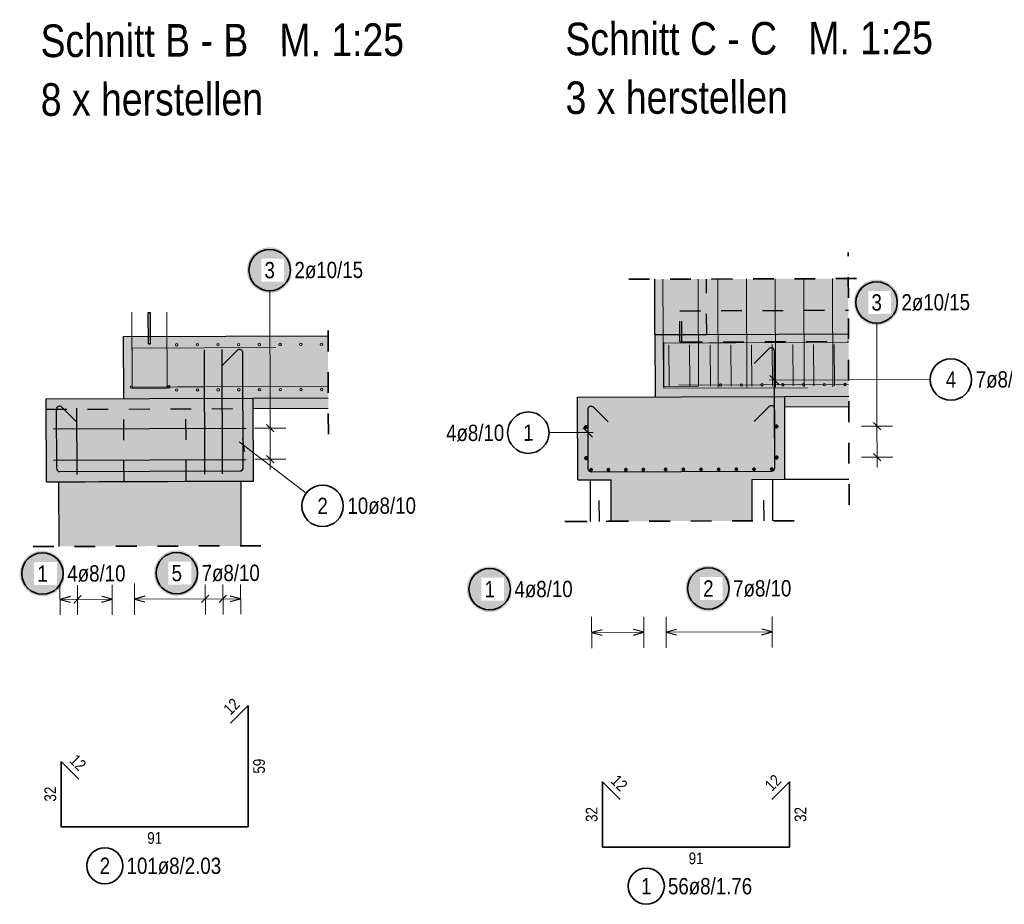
# Model space of a CAD drawing. Header units: millimetres. Extents: x -1.9 to 32.6, y 0 to 21.
# Tile 3 of 59: x 3.6 to 8.3, y 4.5 to 8.7. Entities that reach past the tile are written whole.
import ezdxf

# ---------------------------------------------------------------- set-up
doc = ezdxf.new("R2010")
doc.units = ezdxf.units.MM
doc.linetypes.add('HIDDEN', pattern=[0.375, 0.25, -0.125])
doc.layers.add('Achsen', color=7, linetype='Continuous', lineweight=20)
doc.layers.add('nplo Bewehrung', color=7, linetype='Continuous', lineweight=20)
doc.styles.add('Arial Narrow', font='ARIALN.TTF')

msp = doc.modelspace()

# ---------------------------------------------------------------- hatches: boundary and pattern name
at = {"lineweight": 25, "true_color": 0xd7ffd7}
for points in [[(7.587553, 7.492381), (7.588487, 7.224808), (6.655175, 7.221549), (6.652841, 7.489119)], [(3.715492, 6.511283), (4.715486, 6.514774), (4.71409, 6.914771), (3.714096, 6.91128)], [(6.281861, 6.520241), (7.281855, 6.523732), (7.280459, 6.923729), (6.280465, 6.920239)], [(3.776582, 6.199143), (4.656577, 6.202215), (4.655486, 6.514564), (3.775492, 6.511492)], [(6.442541, 6.320556), (7.124118, 6.322935), (7.123419, 6.523179), (6.441842, 6.5208)]]:
    msp.add_hatch(color=254, dxfattribs=at).paths.add_polyline_path(points)
at = {"lineweight": 25, "true_color": 0xffffff}
for points in [[(7.834283, 7.377157), (7.834216, 7.380996), (7.834015, 7.38483), (7.83368, 7.388655), (7.833212, 7.392466), (7.832612, 7.396258), (7.831879, 7.400027), (7.831015, 7.403768), (7.830022, 7.407477), (7.828899, 7.411149), (7.827649, 7.414779), (7.826273, 7.418364), (7.824773, 7.421898), (7.82315, 7.425378), (7.821407, 7.428799), (7.819546, 7.432157), (7.817568, 7.435448), (7.815477, 7.438668), (7.813275, 7.441813), (7.810964, 7.44488), (7.808548, 7.447864), (7.806029, 7.450761), (7.80341, 7.45357), (7.800695, 7.456284), (7.797887, 7.458903), (7.794989, 7.461422), (7.792005, 7.463838), (7.788939, 7.466149), (7.785794, 7.468351), (7.782574, 7.470442), (7.779283, 7.47242), (7.775925, 7.474281), (7.772504, 7.476024), (7.769024, 7.477647), (7.765489, 7.479147), (7.761905, 7.480523), (7.758275, 7.481773), (7.754603, 7.482896), (7.750894, 7.48389), (7.747153, 7.484753), (7.743384, 7.485486), (7.739592, 7.486087), (7.735781, 7.486554), (7.731956, 7.486889), (7.728122, 7.48709), (7.724283, 7.487157), (7.720444, 7.48709), (7.71661, 7.486889), (7.712785, 7.486554), (7.708974, 7.486087), (7.705181, 7.485486), (7.701412, 7.484753), (7.697671, 7.48389), (7.693963, 7.482896), (7.690291, 7.481773), (7.686661, 7.480523), (7.683076, 7.479147), (7.679542, 7.477647), (7.676062, 7.476024), (7.672641, 7.474281), (7.669283, 7.47242), (7.665992, 7.470442), (7.662772, 7.468351), (7.659626, 7.466149), (7.65656, 7.463838), (7.653576, 7.461422), (7.650678, 7.458903), (7.64787, 7.456284), (7.645155, 7.45357), (7.642537, 7.450761), (7.640018, 7.447864), (7.637602, 7.44488), (7.635291, 7.441813), (7.633089, 7.438668), (7.630997, 7.435448), (7.62902, 7.432157), (7.627158, 7.428799), (7.625415, 7.425378), (7.623793, 7.421898), (7.622293, 7.418364), (7.620917, 7.414779), (7.619667, 7.411149), (7.618544, 7.407477), (7.61755, 7.403768), (7.616686, 7.400027), (7.615954, 7.396258), (7.615353, 7.392466), (7.614885, 7.388655), (7.614551, 7.38483), (7.61435, 7.380996), (7.614283, 7.377157), (7.61435, 7.373318), (7.614551, 7.369484), (7.614885, 7.365659), (7.615353, 7.361848), (7.615954, 7.358056), (7.616686, 7.354287), (7.61755, 7.350546), (7.618544, 7.346837), (7.619667, 7.343165), (7.620917, 7.339535), (7.622293, 7.33595), (7.623793, 7.332416), (7.625415, 7.328936), (7.627158, 7.325515), (7.62902, 7.322157), (7.630997, 7.318866), (7.633089, 7.315646), (7.635291, 7.312501), (7.637602, 7.309434), (7.640018, 7.30645), (7.642537, 7.303553), (7.645155, 7.300745), (7.64787, 7.29803), (7.650678, 7.295411), (7.653576, 7.292892), (7.65656, 7.290476), (7.659626, 7.288165), (7.662772, 7.285963), (7.665992, 7.283872), (7.669283, 7.281894), (7.672641, 7.280033), (7.676062, 7.27829), (7.679542, 7.276667), (7.683076, 7.275167), (7.686661, 7.273791), (7.690291, 7.272541), (7.693963, 7.271418), (7.697671, 7.270425), (7.701412, 7.269561), (7.705181, 7.268828), (7.708974, 7.268228), (7.712785, 7.26776), (7.71661, 7.267425), (7.720444, 7.267224), (7.724283, 7.267157), (7.728122, 7.267224), (7.731956, 7.267425), (7.735781, 7.26776), (7.739592, 7.268228), (7.743384, 7.268828), (7.747153, 7.269561), (7.750894, 7.270425), (7.754603, 7.271418), (7.758275, 7.272541), (7.761905, 7.273791), (7.765489, 7.275167), (7.769024, 7.276667), (7.772504, 7.27829), (7.775925, 7.280033), (7.779283, 7.281894), (7.782574, 7.283872), (7.785794, 7.285963), (7.788939, 7.288165), (7.792005, 7.290476), (7.794989, 7.292892), (7.797887, 7.295411), (7.800695, 7.29803), (7.80341, 7.300745), (7.806029, 7.303553), (7.808548, 7.30645), (7.810964, 7.309434), (7.813275, 7.312501), (7.815477, 7.315646), (7.817568, 7.318866), (7.819546, 7.322157), (7.821407, 7.325515), (7.82315, 7.328936), (7.824773, 7.332416), (7.826273, 7.33595), (7.827649, 7.339535), (7.828899, 7.343165), (7.830022, 7.346837), (7.831015, 7.350546), (7.831879, 7.354287), (7.832612, 7.358056), (7.833212, 7.361848), (7.83368, 7.365659), (7.834015, 7.369484)], [(5.965778, 5.992779), (5.965711, 5.996618), (5.96551, 6.000453), (5.965176, 6.004278), (5.964708, 6.008088), (5.964107, 6.011881), (5.963374, 6.01565), (5.962511, 6.019391), (5.961517, 6.0231), (5.960394, 6.026771), (5.959144, 6.030402), (5.957768, 6.033986), (5.956268, 6.03752), (5.954646, 6.041), (5.952902, 6.044421), (5.951041, 6.047779), (5.949064, 6.051071), (5.946972, 6.054291), (5.94477, 6.057436), (5.942459, 6.060502), (5.940043, 6.063486), (5.937524, 6.066384), (5.934906, 6.069192), (5.932191, 6.071907), (5.929383, 6.074525), (5.926485, 6.077044), (5.923501, 6.079461), (5.920435, 6.081771), (5.917289, 6.083974), (5.914069, 6.086065), (5.910778, 6.088042), (5.90742, 6.089904), (5.903999, 6.091647), (5.900519, 6.093269), (5.896985, 6.09477), (5.8934, 6.096146), (5.88977, 6.097396), (5.886098, 6.098518), (5.88239, 6.099512), (5.878649, 6.100376), (5.87488, 6.101108), (5.871087, 6.101709), (5.867276, 6.102177), (5.863451, 6.102512), (5.859617, 6.102712), (5.855778, 6.102779), (5.851939, 6.102712), (5.848105, 6.102512), (5.84428, 6.102177), (5.840469, 6.101709), (5.836677, 6.101108), (5.832908, 6.100376), (5.829167, 6.099512), (5.825458, 6.098518), (5.821786, 6.097396), (5.818156, 6.096146), (5.814572, 6.09477), (5.811037, 6.093269), (5.807557, 6.091647), (5.804136, 6.089904), (5.800778, 6.088042), (5.797487, 6.086065), (5.794267, 6.083974), (5.791122, 6.081771), (5.788055, 6.079461), (5.785072, 6.077044), (5.782174, 6.074525), (5.779366, 6.071907), (5.776651, 6.069192), (5.774032, 6.066384), (5.771513, 6.063486), (5.769097, 6.060502), (5.766786, 6.057436), (5.764584, 6.054291), (5.762493, 6.051071), (5.760515, 6.047779), (5.758654, 6.044421), (5.756911, 6.041), (5.755288, 6.03752), (5.753788, 6.033986), (5.752412, 6.030402), (5.751162, 6.026771), (5.750039, 6.0231), (5.749046, 6.019391), (5.748182, 6.01565), (5.747449, 6.011881), (5.746849, 6.008088), (5.746381, 6.004278), (5.746046, 6.000453), (5.745845, 5.996618), (5.745778, 5.992779), (5.745845, 5.988941), (5.746046, 5.985106), (5.746381, 5.981281), (5.746849, 5.97747), (5.747449, 5.973678), (5.748182, 5.969909), (5.749046, 5.966168), (5.750039, 5.962459), (5.751162, 5.958788), (5.752412, 5.955157), (5.753788, 5.951573), (5.755288, 5.948038), (5.756911, 5.944559), (5.758654, 5.941138), (5.760515, 5.937779), (5.762493, 5.934488), (5.764584, 5.931268), (5.766786, 5.928123), (5.769097, 5.925057), (5.771513, 5.922073), (5.774032, 5.919175), (5.776651, 5.916367), (5.779366, 5.913652), (5.782174, 5.911034), (5.785072, 5.908515), (5.788055, 5.906098), (5.791122, 5.903788), (5.794267, 5.901585), (5.797487, 5.899494), (5.800778, 5.897517), (5.804136, 5.895655), (5.807557, 5.893912), (5.811037, 5.892289), (5.814572, 5.890789), (5.818156, 5.889413), (5.821786, 5.888163), (5.825458, 5.887041), (5.829167, 5.886047), (5.832908, 5.885183), (5.836677, 5.884451), (5.840469, 5.88385), (5.84428, 5.883382), (5.848105, 5.883047), (5.851939, 5.882846), (5.855778, 5.882779), (5.859617, 5.882846), (5.863451, 5.883047), (5.867276, 5.883382), (5.871087, 5.88385), (5.87488, 5.884451), (5.878649, 5.885183), (5.88239, 5.886047), (5.886098, 5.887041), (5.88977, 5.888163), (5.8934, 5.889413), (5.896985, 5.890789), (5.900519, 5.892289), (5.903999, 5.893912), (5.90742, 5.895655), (5.910778, 5.897517), (5.914069, 5.899494), (5.917289, 5.901585), (5.920435, 5.903788), (5.923501, 5.906098), (5.926485, 5.908515), (5.929383, 5.911034), (5.932191, 5.913652), (5.934906, 5.916367), (5.937524, 5.919175), (5.940043, 5.922073), (5.942459, 5.925057), (5.94477, 5.928123), (5.946972, 5.931268), (5.949064, 5.934488), (5.951041, 5.937779), (5.952902, 5.941138), (5.954646, 5.944559), (5.956268, 5.948038), (5.957768, 5.951573), (5.959144, 5.955157), (5.960394, 5.958788), (5.961517, 5.962459), (5.962511, 5.966168), (5.963374, 5.969909), (5.964107, 5.973678), (5.964708, 5.97747), (5.965176, 5.981281), (5.96551, 5.985106)], [(7.0217, 5.996409), (7.021633, 6.000248), (7.021432, 6.004082), (7.021097, 6.007907), (7.020629, 6.011718), (7.020028, 6.01551), (7.019296, 6.019279), (7.018432, 6.02302), (7.017438, 6.026729), (7.016316, 6.0304), (7.015066, 6.034031), (7.01369, 6.037615), (7.01219, 6.04115), (7.010567, 6.044629), (7.008824, 6.04805), (7.006962, 6.051409), (7.004985, 6.0547), (7.002894, 6.05792), (7.000691, 6.061065), (6.998381, 6.064131), (6.995964, 6.067115), (6.993446, 6.070013), (6.990827, 6.072821), (6.988112, 6.075536), (6.985304, 6.078155), (6.982406, 6.080673), (6.979422, 6.08309), (6.976356, 6.0854), (6.973211, 6.087603), (6.969991, 6.089694), (6.9667, 6.091671), (6.963341, 6.093533), (6.95992, 6.095276), (6.956441, 6.096899), (6.952906, 6.098399), (6.949322, 6.099775), (6.945691, 6.101025), (6.94202, 6.102147), (6.938311, 6.103141), (6.93457, 6.104005), (6.930801, 6.104737), (6.927009, 6.105338), (6.923198, 6.105806), (6.919373, 6.106141), (6.915539, 6.106342), (6.9117, 6.106409), (6.907861, 6.106342), (6.904026, 6.106141), (6.900201, 6.105806), (6.896391, 6.105338), (6.892598, 6.104737), (6.888829, 6.104005), (6.885088, 6.103141), (6.881379, 6.102147), (6.877708, 6.101025), (6.874077, 6.099775), (6.870493, 6.098399), (6.866959, 6.096899), (6.863479, 6.095276), (6.860058, 6.093533), (6.8567, 6.091671), (6.853408, 6.089694), (6.850188, 6.087603), (6.847043, 6.0854), (6.843977, 6.08309), (6.840993, 6.080673), (6.838095, 6.078155), (6.835287, 6.075536), (6.832572, 6.072821), (6.829954, 6.070013), (6.827435, 6.067115), (6.825018, 6.064131), (6.822708, 6.061065), (6.820505, 6.05792), (6.818414, 6.0547), (6.816437, 6.051409), (6.814575, 6.04805), (6.812832, 6.044629), (6.81121, 6.04115), (6.809709, 6.037615), (6.808333, 6.034031), (6.807083, 6.0304), (6.805961, 6.026729), (6.804967, 6.02302), (6.804103, 6.019279), (6.803371, 6.01551), (6.80277, 6.011718), (6.802302, 6.007907), (6.801968, 6.004082), (6.801767, 6.000248), (6.8017, 5.996409), (6.801767, 5.99257), (6.801968, 5.988735), (6.802302, 5.98491), (6.80277, 5.9811), (6.803371, 5.977307), (6.804103, 5.973538), (6.804967, 5.969797), (6.805961, 5.966088), (6.807083, 5.962417), (6.808333, 5.958786), (6.809709, 5.955202), (6.81121, 5.951668), (6.812832, 5.948188), (6.814575, 5.944767), (6.816437, 5.941409), (6.818414, 5.938117), (6.820505, 5.934897), (6.822708, 5.931752), (6.825018, 5.928686), (6.827435, 5.925702), (6.829954, 5.922804), (6.832572, 5.919996), (6.835287, 5.917281), (6.838095, 5.914663), (6.840993, 5.912144), (6.843977, 5.909727), (6.847043, 5.907417), (6.850188, 5.905214), (6.853408, 5.903123), (6.8567, 5.901146), (6.860058, 5.899284), (6.863479, 5.897541), (6.866959, 5.895919), (6.870493, 5.894418), (6.874077, 5.893042), (6.877708, 5.891792), (6.881379, 5.89067), (6.885088, 5.889676), (6.888829, 5.888812), (6.892598, 5.88808), (6.896391, 5.887479), (6.900201, 5.887011), (6.904026, 5.886677), (6.907861, 5.886476), (6.9117, 5.886409), (6.915539, 5.886476), (6.919373, 5.886677), (6.923198, 5.887011), (6.927009, 5.887479), (6.930801, 5.88808), (6.93457, 5.888812), (6.938311, 5.889676), (6.94202, 5.89067), (6.945691, 5.891792), (6.949322, 5.893042), (6.952906, 5.894418), (6.956441, 5.895919), (6.95992, 5.897541), (6.963341, 5.899284), (6.9667, 5.901146), (6.969991, 5.903123), (6.973211, 5.905214), (6.976356, 5.907417), (6.979422, 5.909727), (6.982406, 5.912144), (6.985304, 5.914663), (6.988112, 5.917281), (6.990827, 5.919996), (6.993446, 5.922804), (6.995964, 5.925702), (6.998381, 5.928686), (7.000691, 5.931752), (7.002894, 5.934897), (7.004985, 5.938117), (7.006962, 5.941409), (7.008824, 5.944767), (7.010567, 5.948188), (7.01219, 5.951668), (7.01369, 5.955202), (7.015066, 5.958786), (7.016316, 5.962417), (7.017438, 5.966088), (7.018432, 5.969797), (7.019296, 5.973538), (7.020028, 5.977307), (7.020629, 5.9811), (7.021097, 5.98491), (7.021432, 5.988735)]]:
    msp.add_hatch(color=7, dxfattribs=at).paths.add_polyline_path(points)
at = {"lineweight": 25, "true_color": 0xff0000}
msp.add_hatch(color=1, dxfattribs=at).paths.add_polyline_path([(4.208171, 7.178007), (4.218171, 7.178042), (4.217648, 7.328041), (4.207648, 7.328006)])
at = {"lineweight": 25, "true_color": 0xcef2bf}
for points in [[(4.089094, 6.912589), (5.076591, 6.916038), (5.075544, 7.216035), (4.088046, 7.212588)], [(7.588487, 7.224808), (7.589534, 6.92481), (6.656222, 6.92155), (6.653776, 7.221545)]]:
    msp.add_hatch(color=254, dxfattribs=at).paths.add_polyline_path(points)
at = {"lineweight": 25, "true_color": 0xeaffea}
for points in [[(4.714264, 6.864773), (5.076765, 6.866038), (5.076591, 6.916038), (4.71409, 6.914772)], [(7.280633, 6.873731), (7.589709, 6.87481), (7.589534, 6.92481), (7.280459, 6.923731)]]:
    msp.add_hatch(color=7, dxfattribs=at).paths.add_polyline_path(points)
at = {"layer": 'Achsen', "lineweight": 25, "true_color": 0xffffff}
msp.add_hatch(color=7, dxfattribs=at).paths.add_polyline_path([(4.903471, 7.533015), (4.903404, 7.536854), (4.903203, 7.540689), (4.902869, 7.544513), (4.902401, 7.548324), (4.9018, 7.552117), (4.901067, 7.555886), (4.900204, 7.559627), (4.89921, 7.563335), (4.898087, 7.567007), (4.896837, 7.570638), (4.895461, 7.574222), (4.893961, 7.577756), (4.892339, 7.581236), (4.890595, 7.584657), (4.888734, 7.588015), (4.886757, 7.591306), (4.884665, 7.594527), (4.882463, 7.597672), (4.880152, 7.600738), (4.877736, 7.603722), (4.875217, 7.60662), (4.872599, 7.609428), (4.869884, 7.612143), (4.867076, 7.614761), (4.864178, 7.61728), (4.861194, 7.619697), (4.858128, 7.622007), (4.854982, 7.624209), (4.851762, 7.626301), (4.848471, 7.628278), (4.845113, 7.63014), (4.841692, 7.631883), (4.838212, 7.633505), (4.834678, 7.635006), (4.831093, 7.636382), (4.827463, 7.637632), (4.823791, 7.638754), (4.820083, 7.639748), (4.816342, 7.640612), (4.812573, 7.641344), (4.80878, 7.641945), (4.804969, 7.642413), (4.801144, 7.642747), (4.79731, 7.642948), (4.793471, 7.643015), (4.789632, 7.642948), (4.785798, 7.642747), (4.781973, 7.642413), (4.778162, 7.641945), (4.77437, 7.641344), (4.770601, 7.640612), (4.76686, 7.639748), (4.763151, 7.638754), (4.759479, 7.637632), (4.755849, 7.636382), (4.752265, 7.635006), (4.74873, 7.633505), (4.74525, 7.631883), (4.741829, 7.63014), (4.738471, 7.628278), (4.73518, 7.626301), (4.73196, 7.624209), (4.728815, 7.622007), (4.725748, 7.619697), (4.722765, 7.61728), (4.719867, 7.614761), (4.717059, 7.612143), (4.714344, 7.609428), (4.711725, 7.60662), (4.709206, 7.603722), (4.70679, 7.600738), (4.704479, 7.597672), (4.702277, 7.594527), (4.700186, 7.591306), (4.698208, 7.588015), (4.696347, 7.584657), (4.694604, 7.581236), (4.692981, 7.577756), (4.691481, 7.574222), (4.690105, 7.570638), (4.688855, 7.567007), (4.687732, 7.563335), (4.686739, 7.559627), (4.685875, 7.555886), (4.685142, 7.552117), (4.684542, 7.548324), (4.684074, 7.544513), (4.683739, 7.540689), (4.683538, 7.536854), (4.683471, 7.533015), (4.683538, 7.529176), (4.683739, 7.525342), (4.684074, 7.521517), (4.684542, 7.517706), (4.685142, 7.513914), (4.685875, 7.510145), (4.686739, 7.506404), (4.687732, 7.502695), (4.688855, 7.499023), (4.690105, 7.495393), (4.691481, 7.491809), (4.692981, 7.488274), (4.694604, 7.484795), (4.696347, 7.481373), (4.698208, 7.478015), (4.700186, 7.474724), (4.702277, 7.471504), (4.704479, 7.468359), (4.70679, 7.465293), (4.709206, 7.462309), (4.711725, 7.459411), (4.714344, 7.456603), (4.717059, 7.453888), (4.719867, 7.451269), (4.722765, 7.44875), (4.725748, 7.446334), (4.728815, 7.444023), (4.73196, 7.441821), (4.73518, 7.43973), (4.738471, 7.437753), (4.741829, 7.435891), (4.74525, 7.434148), (4.74873, 7.432525), (4.752265, 7.431025), (4.755849, 7.429649), (4.759479, 7.428399), (4.763151, 7.427277), (4.76686, 7.426283), (4.770601, 7.425419), (4.77437, 7.424686), (4.778162, 7.424086), (4.781973, 7.423618), (4.785798, 7.423283), (4.789632, 7.423082), (4.793471, 7.423015), (4.79731, 7.423082), (4.801144, 7.423283), (4.804969, 7.423618), (4.80878, 7.424086), (4.812573, 7.424686), (4.816342, 7.425419), (4.820083, 7.426283), (4.823791, 7.427277), (4.827463, 7.428399), (4.831093, 7.429649), (4.834678, 7.431025), (4.838212, 7.432525), (4.841692, 7.434148), (4.845113, 7.435891), (4.848471, 7.437753), (4.851762, 7.43973), (4.854982, 7.441821), (4.858128, 7.444023), (4.861194, 7.446334), (4.864178, 7.44875), (4.867076, 7.451269), (4.869884, 7.453888), (4.872599, 7.456603), (4.875217, 7.459411), (4.877736, 7.462309), (4.880152, 7.465293), (4.882463, 7.468359), (4.884665, 7.471504), (4.886757, 7.474724), (4.888734, 7.478015), (4.890595, 7.481373), (4.892339, 7.484795), (4.893961, 7.488274), (4.895461, 7.491809), (4.896837, 7.495393), (4.898087, 7.499023), (4.89921, 7.502695), (4.900204, 7.506404), (4.901067, 7.510145), (4.9018, 7.513914), (4.902401, 7.517706), (4.902869, 7.521517), (4.903203, 7.525342)])
at = {"layer": 'nplo Bewehrung', "lineweight": 25, "true_color": 0xffffff}
for points in [[(4.45504, 6.070627), (4.454973, 6.074466), (4.454772, 6.0783), (4.454438, 6.082125), (4.45397, 6.085936), (4.453369, 6.089728), (4.452637, 6.093497), (4.451773, 6.097238), (4.450779, 6.100947), (4.449657, 6.104619), (4.448407, 6.108249), (4.447031, 6.111834), (4.44553, 6.115368), (4.443908, 6.118848), (4.442165, 6.122269), (4.440303, 6.125627), (4.438326, 6.128918), (4.436235, 6.132138), (4.434032, 6.135283), (4.431722, 6.13835), (4.429305, 6.141334), (4.426786, 6.144231), (4.424168, 6.147039), (4.421453, 6.149754), (4.418645, 6.152373), (4.415747, 6.154892), (4.412763, 6.157308), (4.409697, 6.159619), (4.406552, 6.161821), (4.403332, 6.163912), (4.40004, 6.16589), (4.396682, 6.167751), (4.393261, 6.169494), (4.389781, 6.171117), (4.386247, 6.172617), (4.382663, 6.173993), (4.379032, 6.175243), (4.375361, 6.176366), (4.371652, 6.17736), (4.367911, 6.178223), (4.364142, 6.178956), (4.360349, 6.179557), (4.356539, 6.180024), (4.352714, 6.180359), (4.348879, 6.18056), (4.34504, 6.180627), (4.341201, 6.18056), (4.337367, 6.180359), (4.333542, 6.180024), (4.329731, 6.179557), (4.325939, 6.178956), (4.32217, 6.178223), (4.318429, 6.17736), (4.31472, 6.176366), (4.311049, 6.175243), (4.307418, 6.173993), (4.303834, 6.172617), (4.300299, 6.171117), (4.29682, 6.169494), (4.293399, 6.167751), (4.29004, 6.16589), (4.286749, 6.163912), (4.283529, 6.161821), (4.280384, 6.159619), (4.277318, 6.157308), (4.274334, 6.154892), (4.271436, 6.152373), (4.268628, 6.149754), (4.265913, 6.147039), (4.263295, 6.144231), (4.260776, 6.141334), (4.258359, 6.13835), (4.256049, 6.135283), (4.253846, 6.132138), (4.251755, 6.128918), (4.249778, 6.125627), (4.247916, 6.122269), (4.246173, 6.118848), (4.24455, 6.115368), (4.24305, 6.111834), (4.241674, 6.108249), (4.240424, 6.104619), (4.239302, 6.100947), (4.238308, 6.097238), (4.237444, 6.093497), (4.236712, 6.089728), (4.236111, 6.085936), (4.235643, 6.082125), (4.235308, 6.0783), (4.235107, 6.074466), (4.23504, 6.070627), (4.235107, 6.066788), (4.235308, 6.062954), (4.235643, 6.059129), (4.236111, 6.055318), (4.236712, 6.051526), (4.237444, 6.047757), (4.238308, 6.044016), (4.239302, 6.040307), (4.240424, 6.036635), (4.241674, 6.033005), (4.24305, 6.02942), (4.24455, 6.025886), (4.246173, 6.022406), (4.247916, 6.018985), (4.249778, 6.015627), (4.251755, 6.012336), (4.253846, 6.009116), (4.256049, 6.005971), (4.258359, 6.002904), (4.260776, 5.99992), (4.263295, 5.997023), (4.265913, 5.994215), (4.268628, 5.9915), (4.271436, 5.988881), (4.274334, 5.986362), (4.277318, 5.983946), (4.280384, 5.981635), (4.283529, 5.979433), (4.286749, 5.977342), (4.29004, 5.975364), (4.293399, 5.973503), (4.29682, 5.97176), (4.300299, 5.970137), (4.303834, 5.968637), (4.307418, 5.967261), (4.311049, 5.966011), (4.31472, 5.964888), (4.318429, 5.963894), (4.32217, 5.963031), (4.325939, 5.962298), (4.329731, 5.961698), (4.333542, 5.96123), (4.337367, 5.960895), (4.341201, 5.960694), (4.34504, 5.960627), (4.348879, 5.960694), (4.352714, 5.960895), (4.356539, 5.96123), (4.360349, 5.961698), (4.364142, 5.962298), (4.367911, 5.963031), (4.371652, 5.963894), (4.375361, 5.964888), (4.379032, 5.966011), (4.382663, 5.967261), (4.386247, 5.968637), (4.389781, 5.970137), (4.393261, 5.97176), (4.396682, 5.973503), (4.40004, 5.975364), (4.403332, 5.977342), (4.406552, 5.979433), (4.409697, 5.981635), (4.412763, 5.983946), (4.415747, 5.986362), (4.418645, 5.988881), (4.421453, 5.9915), (4.424168, 5.994215), (4.426786, 5.997023), (4.429305, 5.99992), (4.431722, 6.002904), (4.434032, 6.005971), (4.436235, 6.009116), (4.438326, 6.012336), (4.440303, 6.015627), (4.442165, 6.018985), (4.443908, 6.022406), (4.44553, 6.025886), (4.447031, 6.02942), (4.448407, 6.033005), (4.449657, 6.036635), (4.450779, 6.040307), (4.451773, 6.044016), (4.452637, 6.047757), (4.453369, 6.051526), (4.45397, 6.055318), (4.454438, 6.059129), (4.454772, 6.062954)], [(3.806621, 6.068338), (3.806554, 6.072177), (3.806353, 6.076011), (3.806019, 6.079836), (3.805551, 6.083647), (3.80495, 6.08744), (3.804217, 6.091209), (3.803354, 6.09495), (3.80236, 6.098658), (3.801237, 6.10233), (3.799987, 6.10596), (3.798611, 6.109545), (3.797111, 6.113079), (3.795488, 6.116559), (3.793745, 6.11998), (3.791884, 6.123338), (3.789906, 6.126629), (3.787815, 6.129849), (3.785613, 6.132995), (3.783302, 6.136061), (3.780886, 6.139045), (3.778367, 6.141943), (3.775748, 6.144751), (3.773034, 6.147466), (3.770225, 6.150084), (3.767328, 6.152603), (3.764344, 6.155019), (3.761277, 6.15733), (3.758132, 6.159532), (3.754912, 6.161624), (3.751621, 6.163601), (3.748263, 6.165463), (3.744842, 6.167206), (3.741362, 6.168828), (3.737828, 6.170328), (3.734243, 6.171704), (3.730613, 6.172954), (3.726941, 6.174077), (3.723233, 6.175071), (3.719491, 6.175935), (3.715722, 6.176667), (3.71193, 6.177268), (3.708119, 6.177736), (3.704294, 6.17807), (3.70046, 6.178271), (3.696621, 6.178338), (3.692782, 6.178271), (3.688948, 6.17807), (3.685123, 6.177736), (3.681312, 6.177268), (3.67752, 6.176667), (3.673751, 6.175935), (3.67001, 6.175071), (3.666301, 6.174077), (3.662629, 6.172954), (3.658999, 6.171704), (3.655414, 6.170328), (3.65188, 6.168828), (3.6484, 6.167206), (3.644979, 6.165463), (3.641621, 6.163601), (3.63833, 6.161624), (3.63511, 6.159532), (3.631965, 6.15733), (3.628898, 6.155019), (3.625914, 6.152603), (3.623017, 6.150084), (3.620209, 6.147466), (3.617494, 6.144751), (3.614875, 6.141943), (3.612356, 6.139045), (3.60994, 6.136061), (3.607629, 6.132995), (3.605427, 6.129849), (3.603336, 6.126629), (3.601358, 6.123338), (3.599497, 6.11998), (3.597754, 6.116559), (3.596131, 6.113079), (3.594631, 6.109545), (3.593255, 6.10596), (3.592005, 6.10233), (3.590882, 6.098658), (3.589889, 6.09495), (3.589025, 6.091209), (3.588292, 6.08744), (3.587692, 6.083647), (3.587224, 6.079836), (3.586889, 6.076011), (3.586688, 6.072177), (3.586621, 6.068338), (3.586688, 6.064499), (3.586889, 6.060665), (3.587224, 6.05684), (3.587692, 6.053029), (3.588292, 6.049237), (3.589025, 6.045468), (3.589889, 6.041727), (3.590882, 6.038018), (3.592005, 6.034346), (3.593255, 6.030716), (3.594631, 6.027132), (3.596131, 6.023597), (3.597754, 6.020117), (3.599497, 6.016696), (3.601358, 6.013338), (3.603336, 6.010047), (3.605427, 6.006827), (3.607629, 6.003682), (3.60994, 6.000616), (3.612356, 5.997632), (3.614875, 5.994734), (3.617494, 5.991926), (3.620209, 5.989211), (3.623017, 5.986592), (3.625914, 5.984073), (3.628898, 5.981657), (3.631965, 5.979346), (3.63511, 5.977144), (3.63833, 5.975053), (3.641621, 5.973075), (3.644979, 5.971214), (3.6484, 5.969471), (3.65188, 5.967848), (3.655414, 5.966348), (3.658999, 5.964972), (3.662629, 5.963722), (3.666301, 5.962599), (3.67001, 5.961606), (3.673751, 5.960742), (3.67752, 5.960009), (3.681312, 5.959409), (3.685123, 5.958941), (3.688948, 5.958606), (3.692782, 5.958405), (3.696621, 5.958338), (3.70046, 5.958405), (3.704294, 5.958606), (3.708119, 5.958941), (3.71193, 5.959409), (3.715722, 5.960009), (3.719491, 5.960742), (3.723233, 5.961606), (3.726941, 5.962599), (3.730613, 5.963722), (3.734243, 5.964972), (3.737828, 5.966348), (3.741362, 5.967848), (3.744842, 5.969471), (3.748263, 5.971214), (3.751621, 5.973075), (3.754912, 5.975053), (3.758132, 5.977144), (3.761277, 5.979346), (3.764344, 5.981657), (3.767328, 5.984073), (3.770225, 5.986592), (3.773034, 5.989211), (3.775748, 5.991926), (3.778367, 5.994734), (3.780886, 5.997632), (3.783302, 6.000616), (3.785613, 6.003682), (3.787815, 6.006827), (3.789906, 6.010047), (3.791884, 6.013338), (3.793745, 6.016696), (3.795488, 6.020117), (3.797111, 6.023597), (3.798611, 6.027132), (3.799987, 6.030716), (3.801237, 6.034346), (3.80236, 6.038018), (3.803354, 6.041727), (3.804217, 6.045468), (3.80495, 6.049237), (3.805551, 6.053029), (3.806019, 6.05684), (3.806353, 6.060665)]]:
    msp.add_hatch(color=7, dxfattribs=at).paths.add_polyline_path(points)

# ---------------------------------------------------------------- linework, layer by layer
at = {"color": 2, "linetype": 'HIDDEN', "lineweight": 35, "ltscale": 0.25}
for p, q in [((7.591367, 6.399812), (7.587117, 7.617381)), ((6.527842, 7.488682), (7.712552, 7.492818)), ((5.077202, 6.741039), (5.075107, 7.341034)), ((6.226787, 6.319803), (7.348326, 6.323718)), ((6.218333, 6.319774), (6.476786, 6.320676)), ((3.651583, 6.198706), (4.781576, 6.202651))]:
    msp.add_line(p, q, dxfattribs=at)
at = {"color": 3, "linetype": 'Continuous', "lineweight": 25}
for p, q in [((6.653776, 7.221545), (6.652842, 7.489119)), ((6.653776, 7.221545), (6.903774, 7.222418)), ((6.903774, 7.222418), (7.588487, 7.224808)), ((7.203341, 7.153775), (7.132878, 7.082818)), ((7.232663, 6.578561), (7.230694, 7.142557)), ((7.209011, 7.024077), (7.253359, 6.980038)), ((6.329677, 6.85941), (6.330669, 6.575412)), ((6.329677, 6.85941), (6.330669, 6.575412)), ((6.427908, 6.800356), (6.356951, 6.870819)), ((6.427908, 6.800356), (6.356951, 6.870819)), ((7.204319, 6.873777), (7.133855, 6.80282)), ((7.232663, 6.578561), (7.231672, 6.862559)), ((6.352235, 6.727404), (6.307887, 6.771443)), ((7.708627, 6.797901), (7.744105, 6.762669)), ((7.708627, 6.797901), (7.744105, 6.762669)), ((7.709151, 6.647902), (7.744629, 6.61267)), ((7.709151, 6.647902), (7.744629, 6.61267)), ((6.346724, 6.559468), (7.216719, 6.562505)), ((6.346724, 6.559468), (7.216719, 6.562505)), ((6.343332, 6.32021), (6.342633, 6.520453)), ((7.223327, 6.323282), (7.222628, 6.523525)), ((7.281855, 6.523732), (7.59093, 6.524811)), ((6.398385, 5.797388), (6.348432, 5.783816)), ((6.348432, 5.783816), (6.398478, 5.770593)), ((6.60043, 5.784696), (6.550384, 5.797919)), ((6.550478, 5.771124), (6.60043, 5.784696)), ((6.758383, 5.798645), (6.70843, 5.785073)), ((6.70843, 5.785073), (6.758476, 5.77185)), ((7.220427, 5.78686), (7.17038, 5.800083)), ((7.170474, 5.773288), (7.220427, 5.78686))]:
    msp.add_line(p, q, dxfattribs=at)
at = {"color": 3, "linetype": 'HIDDEN', "lineweight": 25, "ltscale": 0.25}
for p, q in [((6.903774, 7.222418), (6.90284, 7.489991)), ((6.773373, 7.336962), (7.588086, 7.339806)), ((6.773897, 7.186963), (6.773373, 7.336962)), ((6.783897, 7.186998), (6.783373, 7.336997)), ((6.773897, 7.186963), (6.783897, 7.186998)), ((6.783897, 7.186998), (7.588609, 7.189807)), ((4.09049, 6.512592), (4.089094, 6.912589)), ((4.390488, 6.513639), (4.389092, 6.913637)), ((3.71427, 6.861282), (4.714264, 6.864773)), ((4.301328, 6.513328), (4.383869, 6.513616)), ((4.383869, 6.513616), (4.459939, 6.513882)), ((4.459939, 6.513882), (4.526614, 6.514114)), ((4.526614, 6.514114), (4.581334, 6.514305)), ((4.581334, 6.514305), (4.621994, 6.514447)), ((4.621994, 6.514447), (4.647032, 6.514535)), ((4.647032, 6.514535), (4.655486, 6.514564)), ((6.385785, 6.320358), (6.385086, 6.520602)), ((7.180874, 6.323133), (7.180175, 6.523377)), ((3.775492, 6.511492), (3.783946, 6.511522)), ((3.783946, 6.511522), (3.808985, 6.511609)), ((3.808985, 6.511609), (3.849645, 6.511751)), ((3.849645, 6.511751), (3.904364, 6.511942)), ((3.904364, 6.511942), (3.97104, 6.512175)), ((3.97104, 6.512175), (4.047109, 6.51244)), ((4.047109, 6.51244), (4.12965, 6.512729)), ((4.12965, 6.512729), (4.215489, 6.513028)), ((4.215489, 6.513028), (4.301328, 6.513328))]:
    msp.add_line(p, q, dxfattribs=at)
at = {"color": 5, "linetype": 'Continuous', "lineweight": 18}
for p, q in [((7.724632, 7.277158), (7.726192, 6.830285)), ((7.983034, 7.004682), (7.206185, 7.00197)), ((7.727064, 6.580286), (7.726192, 6.830285)), ((7.651367, 6.780023), (7.801366, 6.780547)), ((7.651367, 6.780023), (7.801366, 6.780547)), ((6.142604, 6.748769), (6.355061, 6.749511)), ((7.65189, 6.630024), (7.801889, 6.630548)), ((7.65189, 6.630024), (7.801889, 6.630548)), ((6.34817, 5.858816), (6.348694, 5.708817)), ((6.600692, 5.709696), (6.600169, 5.859695)), ((6.708168, 5.860072), (6.708692, 5.710073)), ((7.220688, 5.71186), (7.220165, 5.861859)), ((6.348432, 5.783816), (6.60043, 5.784696)), ((6.70843, 5.785073), (7.220427, 5.78686))]:
    msp.add_line(p, q, dxfattribs=at)
at = {"color": 2, "linetype": 'Continuous', "lineweight": 35}
for p, q in [((4.689269, 5.431229), (4.604416, 5.346376)), ((4.689269, 4.845229), (4.689269, 5.431229)), ((3.872122, 5.076376), (3.787269, 5.161229)), ((3.787269, 5.161229), (3.787269, 4.845229)), ((6.486293, 4.978058), (6.40144, 5.062911)), ((6.40144, 5.062911), (6.40144, 4.746911)), ((7.30344, 5.062911), (7.218587, 4.978058)), ((7.30344, 4.746911), (7.30344, 5.062911)), ((3.787269, 4.845229), (4.689269, 4.845229)), ((6.40144, 4.746911), (7.30344, 4.746911))]:
    msp.add_line(p, q, dxfattribs=at)
at = {"color": 9, "linetype": 'Continuous', "lineweight": 0}
msp.add_circle((6.652841, 7.489119), 0.00111, dxfattribs=at)
at = {"color": 2, "linetype": 'Continuous', "lineweight": 35}
for centre, radius in [((7.724283, 7.377157), 0.1), ((8.083034, 7.005031), 0.1), ((6.042604, 6.74842), 0.1), ((5.855778, 5.992779), 0.1), ((6.9117, 5.996409), 0.1), ((3.997753, 4.657729), 0.0875), ((6.611924, 4.559411), 0.0875)]:
    msp.add_circle(centre, radius, dxfattribs=at)
at = {"color": 4, "linetype": 'Continuous', "lineweight": 50}
for centre, radius in [((6.320971, 6.775379), 0.005), ((6.320971, 6.775379), 0.005), ((6.320971, 6.775379), 0.0045), ((6.320971, 6.775379), 0.0035), ((6.320971, 6.775379), 0.0025), ((6.320971, 6.775379), 0.0015), ((6.320971, 6.775379), 0.0005), ((7.240965, 6.778591), 0.005), ((7.240965, 6.778591), 0.005), ((7.240965, 6.778591), 0.0045), ((7.240965, 6.778591), 0.0035), ((7.240965, 6.778591), 0.0025), ((7.240965, 6.778591), 0.0015), ((7.240965, 6.778591), 0.0005), ((6.321494, 6.62538), 0.005), ((6.321494, 6.62538), 0.005), ((6.321494, 6.62538), 0.0045), ((6.321494, 6.62538), 0.0035), ((6.321494, 6.62538), 0.0025), ((6.321494, 6.62538), 0.0015), ((6.321494, 6.62538), 0.0005), ((7.241489, 6.628592), 0.005), ((7.241489, 6.628592), 0.005), ((7.241489, 6.628592), 0.0045), ((7.241489, 6.628592), 0.0035), ((7.241489, 6.628592), 0.0025), ((7.241489, 6.628592), 0.0015), ((7.241489, 6.628592), 0.0005), ((6.34569, 6.569464), 0.004), ((6.34569, 6.569464), 0.004), ((6.34569, 6.569464), 0.0036), ((6.34569, 6.569464), 0.0028), ((6.34569, 6.569464), 0.002), ((6.34569, 6.569464), 0.0012), ((6.34569, 6.569464), 0.0004), ((6.429689, 6.569758), 0.004), ((6.429689, 6.569758), 0.004), ((6.429689, 6.569758), 0.0036), ((6.429689, 6.569758), 0.0028), ((6.429689, 6.569758), 0.002), ((6.429689, 6.569758), 0.0012), ((6.429689, 6.569758), 0.0004), ((6.513689, 6.570051), 0.004), ((6.513689, 6.570051), 0.004), ((6.513689, 6.570051), 0.0036), ((6.513689, 6.570051), 0.0028), ((6.513689, 6.570051), 0.002), ((6.513689, 6.570051), 0.0012), ((6.513689, 6.570051), 0.0004), ((6.597688, 6.570344), 0.004), ((6.597688, 6.570344), 0.004), ((6.597688, 6.570344), 0.0036), ((6.597688, 6.570344), 0.0028), ((6.597688, 6.570344), 0.002), ((6.597688, 6.570344), 0.0012), ((6.597688, 6.570344), 0.0004), ((6.705687, 6.570721), 0.004), ((6.705687, 6.570721), 0.004), ((6.705687, 6.570721), 0.0036), ((6.705687, 6.570721), 0.0028), ((6.705687, 6.570721), 0.002), ((6.705687, 6.570721), 0.0012), ((6.705687, 6.570721), 0.0004), ((6.79102, 6.571019), 0.004), ((6.79102, 6.571019), 0.004), ((6.79102, 6.571019), 0.0036), ((6.79102, 6.571019), 0.0028), ((6.79102, 6.571019), 0.002), ((6.79102, 6.571019), 0.0012), ((6.79102, 6.571019), 0.0004), ((6.876353, 6.571317), 0.004), ((6.876353, 6.571317), 0.004), ((6.876353, 6.571317), 0.0036), ((6.876353, 6.571317), 0.0028), ((6.876353, 6.571317), 0.002), ((6.876353, 6.571317), 0.0012), ((6.876353, 6.571317), 0.0004), ((6.961686, 6.571615), 0.004), ((6.961686, 6.571615), 0.004), ((6.961686, 6.571615), 0.0036), ((6.961686, 6.571615), 0.0028), ((6.961686, 6.571615), 0.002), ((6.961686, 6.571615), 0.0012), ((6.961686, 6.571615), 0.0004), ((7.047019, 6.571912), 0.004), ((7.047019, 6.571912), 0.004), ((7.047019, 6.571912), 0.0036), ((7.047019, 6.571912), 0.0028), ((7.047019, 6.571912), 0.002), ((7.047019, 6.571912), 0.0012), ((7.047019, 6.571912), 0.0004), ((7.132351, 6.57221), 0.004), ((7.132351, 6.57221), 0.004), ((7.132351, 6.57221), 0.0036), ((7.132351, 6.57221), 0.0028), ((7.132351, 6.57221), 0.002), ((7.132351, 6.57221), 0.0012), ((7.132351, 6.57221), 0.0004), ((7.217684, 6.572508), 0.004), ((7.217684, 6.572508), 0.004), ((7.217684, 6.572508), 0.0036), ((7.217684, 6.572508), 0.0028), ((7.217684, 6.572508), 0.002), ((7.217684, 6.572508), 0.0012), ((7.217684, 6.572508), 0.0004)]:
    msp.add_circle(centre, radius, dxfattribs=at)
at = {"color": 3, "linetype": 'Continuous', "lineweight": 25}
for centre, start, end in [((7.214695, 7.142501), 0.2, 135.2), ((6.345677, 6.859466), 45.2, 180.2), ((6.345677, 6.859466), 45.2, 180.2), ((7.215672, 6.862503), 0.2, 135.2), ((6.346669, 6.575468), 180.2, 270.2), ((6.346669, 6.575468), 180.2, 270.2), ((7.216663, 6.578505), 270.2, 0.2), ((7.216663, 6.578505), 270.2, 0.2)]:
    msp.add_arc(centre, 0.016, start, end, dxfattribs=at)
at = {"layer": 'Achsen', "color": 5, "linetype": 'Continuous', "lineweight": 18}
for p, q in [((4.79382, 7.433016), (4.79596, 6.820056)), ((4.796833, 6.570058), (4.79596, 6.820056)), ((4.721135, 6.769795), (4.871134, 6.770318)), ((4.969619, 6.455983), (4.646034, 6.703801)), ((4.721659, 6.619796), (4.871658, 6.620319))]:
    msp.add_line(p, q, dxfattribs=at)
at = {"layer": 'Achsen', "color": 3, "linetype": 'Continuous', "lineweight": 25}
for p, q in [((6.656222, 6.92155), (6.655175, 7.221549)), ((4.636976, 7.144816), (4.566513, 7.073859)), ((4.666263, 6.579601), (4.664329, 7.133598)), ((3.763277, 6.860451), (3.764268, 6.576452)), ((3.861508, 6.801396), (3.790551, 6.87186)), ((3.749602, 6.766404), (4.679596, 6.76965)), ((4.778395, 6.787672), (4.813874, 6.752441)), ((4.661775, 6.719579), (4.66999, 6.657621)), ((3.750125, 6.616404), (4.68012, 6.619651)), ((4.778919, 6.637673), (4.814397, 6.602442)), ((3.780324, 6.560508), (4.650319, 6.563545))]:
    msp.add_line(p, q, dxfattribs=at)
at = {"layer": 'Achsen', "color": 2, "linetype": 'Continuous', "lineweight": 35}
for centre in [(4.793471, 7.533015), (5.04901, 6.395181)]:
    msp.add_circle(centre, 0.1, dxfattribs=at)
at = {"layer": 'Achsen', "color": 9, "linetype": 'Continuous', "lineweight": 0}
msp.add_circle((7.587553, 7.492381), 0.00111, dxfattribs=at)
at = {"layer": 'Achsen', "color": 3, "linetype": 'Continuous', "lineweight": 25}
for centre, start, end in [((4.648329, 7.133542), 0.2, 135.2), ((3.779277, 6.860506), 45.2, 180.2), ((3.780268, 6.576508), 180.2, 270.2), ((4.650263, 6.579545), 270.2, 0.2)]:
    msp.add_arc(centre, 0.016, start, end, dxfattribs=at)
at = {"layer": 'nplo Bewehrung', "color": 9, "linetype": 'Continuous', "lineweight": 0}
for p, q in [((6.692841, 7.489258), (6.694648, 6.971686)), ((6.864647, 6.972279), (6.86284, 7.489852)), ((6.959664, 6.967611), (6.95784, 7.490183)), ((7.097996, 6.968094), (7.096172, 7.490666)), ((7.236329, 6.968577), (7.234505, 7.491149)), ((7.374661, 6.96906), (7.372837, 7.491632)), ((7.512994, 6.969543), (7.51117, 7.492115)), ((4.127639, 7.330253), (4.128922, 6.96273)), ((4.298921, 6.963323), (4.297638, 7.330846)), ((7.390314, 7.183114), (6.696318, 7.180692)), ((6.696318, 7.180692), (6.697079, 6.962693)), ((6.913917, 7.181453), (7.58863, 7.183808)), ((4.823237, 7.159154), (4.129242, 7.156731)), ((4.129242, 7.156731), (4.129898, 6.968732)), ((6.722047, 6.971781), (6.721349, 7.171779)), ((6.821883, 6.972129), (6.821185, 7.172128)), ((6.921718, 6.972478), (6.92102, 7.172476)), ((7.021553, 6.972826), (7.020855, 7.172825)), ((7.121388, 6.973174), (7.12069, 7.173173)), ((7.221224, 6.973523), (7.220525, 7.173522)), ((7.321059, 6.973871), (7.320361, 7.17387)), ((7.420894, 6.97422), (7.420196, 7.174219)), ((7.520729, 6.974568), (7.520031, 7.174567)), ((4.128922, 6.96273), (4.298921, 6.963323)), ((4.129898, 6.968732), (4.823894, 6.971155)), ((4.3489, 6.969497), (5.076395, 6.972036)), ((6.694648, 6.971686), (6.864647, 6.972279)), ((6.697079, 6.962693), (7.391075, 6.965116)), ((6.769013, 6.977945), (7.589339, 6.980808))]:
    msp.add_line(p, q, dxfattribs=at)
at = {"layer": 'nplo Bewehrung', "color": 3, "linetype": 'Continuous', "lineweight": 25}
for p, q in [((4.207648, 7.328006), (4.217648, 7.328041)), ((4.208171, 7.178007), (4.207648, 7.328006)), ((4.218171, 7.178042), (4.217648, 7.328041)), ((4.088046, 7.212588), (5.075544, 7.216035)), ((4.089094, 6.912589), (4.088046, 7.212588)), ((4.208171, 7.178007), (4.218171, 7.178042)), ((4.480699, 6.548954), (4.478604, 7.148951)), ((4.566031, 6.549252), (4.563937, 7.149248)), ((3.714096, 6.911282), (4.71409, 6.914772)), ((3.715492, 6.511283), (3.714096, 6.91128)), ((4.71409, 6.914772), (5.076591, 6.916038)), ((4.715486, 6.514774), (4.71409, 6.914771)), ((6.280465, 6.92024), (7.280459, 6.923731)), ((6.281861, 6.520241), (6.280465, 6.920239)), ((7.280459, 6.923731), (7.589534, 6.92481)), ((7.281855, 6.523732), (7.280459, 6.923729)), ((3.863369, 6.546799), (3.862252, 6.866797)), ((4.714264, 6.864773), (5.076765, 6.866038)), ((7.280633, 6.873731), (7.589709, 6.87481)), ((4.655486, 6.514564), (4.715486, 6.514774)), ((4.656577, 6.202215), (4.655486, 6.514564)), ((6.281861, 6.520241), (6.441842, 6.5208)), ((6.442541, 6.320556), (6.441842, 6.5208)), ((7.123419, 6.523179), (7.281855, 6.523732)), ((7.124118, 6.322935), (7.123419, 6.523179)), ((3.715492, 6.511283), (3.775492, 6.511492)), ((3.776582, 6.199143), (3.775492, 6.511492)), ((3.831427, 5.957231), (3.781474, 5.943659)), ((3.781474, 5.943659), (3.83152, 5.930436)), ((3.847858, 5.926213), (3.883089, 5.961692)), ((4.033472, 5.944539), (3.983426, 5.957762)), ((3.983519, 5.930967), (4.033472, 5.944539)), ((4.191425, 5.958488), (4.141472, 5.944916)), ((4.141472, 5.944916), (4.191518, 5.931693)), ((4.465187, 5.928368), (4.500419, 5.963846)), ((4.55052, 5.928666), (4.585752, 5.964144)), ((4.653469, 5.946703), (4.603422, 5.959926)), ((4.603516, 5.933131), (4.653469, 5.946703))]:
    msp.add_line(p, q, dxfattribs=at)
at = {"layer": 'nplo Bewehrung', "color": 5, "linetype": 'Continuous', "lineweight": 18}
for p, q in [((3.781212, 6.018659), (3.781736, 5.868659)), ((3.865735, 5.868953), (3.865212, 6.018952)), ((4.033734, 5.869539), (4.033211, 6.019538)), ((4.14121, 6.019915), (4.141734, 5.869916)), ((4.483065, 5.871108), (4.482541, 6.021107)), ((4.568398, 5.871405), (4.567874, 6.021405)), ((4.65373, 5.871703), (4.653207, 6.021702)), ((4.033472, 5.944539), (3.781474, 5.943659)), ((4.653469, 5.946703), (4.141472, 5.944916))]:
    msp.add_line(p, q, dxfattribs=at)
at = {"layer": 'nplo Bewehrung', "color": 9, "linetype": 'Continuous', "lineweight": 0}
for centre in [(4.544153, 7.173179), (4.544153, 7.173179), (4.644136, 7.173528), (4.644136, 7.173528), (4.744118, 7.173877), (4.744118, 7.173877), (4.844101, 7.174227), (4.844101, 7.174227), (4.944083, 7.174576), (4.944083, 7.174576), (5.044066, 7.174925), (5.044066, 7.174925), (4.344188, 7.172481), (4.344188, 7.172481), (4.444171, 7.17283), (4.444171, 7.17283), (4.125356, 6.968716), (4.125356, 6.968716), (4.307741, 6.969353), (4.307741, 6.969353), (4.344949, 6.954483), (4.344949, 6.954483), (4.444932, 6.954832), (4.444932, 6.954832), (4.544914, 6.955181), (4.544914, 6.955181), (4.644897, 6.95553), (4.644897, 6.95553), (4.744879, 6.955879), (4.744879, 6.955879), (4.844862, 6.956228), (4.844862, 6.956228), (4.944844, 6.956577), (4.944844, 6.956577), (5.044827, 6.956926), (5.044827, 6.956926), (6.970625, 6.978648), (6.970625, 6.978648), (7.07082, 6.978998), (7.07082, 6.978998), (7.171015, 6.979348), (7.171015, 6.979348), (7.27121, 6.979698), (7.27121, 6.979698), (7.371405, 6.980047), (7.371405, 6.980047), (7.4716, 6.980397), (7.4716, 6.980397), (7.571795, 6.980747), (7.571795, 6.980747)]:
    msp.add_circle(centre, 0.006, dxfattribs=at)
at = {"layer": 'nplo Bewehrung', "color": 2, "linetype": 'Continuous', "lineweight": 35}
for centre in [(3.696621, 6.068338), (4.34504, 6.070627)]:
    msp.add_circle(centre, 0.1, dxfattribs=at)

# ---------------------------------------------------------------- texts
at = {"color": 1, "lineweight": 70, "style": 'Arial Narrow'}
for s, p in [('Schnitt B - B   M. 1:25', (3.687649, 8.561023)), ('Schnitt C - C   M. 1:25', (6.221743, 8.569868)), ('8 x herstellen', (3.688638, 8.277525)), ('3 x herstellen', (6.222732, 8.28637))]:
    msp.add_text(s, height=0.1575, rotation=0.2, dxfattribs=at).set_placement(p)
at = {"color": 2, "lineweight": 35, "char_height": 0.07875, "attachment_point": 1, "rotation": 0.2, "line_spacing_factor": 0.9, "style": 'Arial Narrow'}
for s, insert in [('4', (8.05809, 7.044319)), ('7ø8/10', (8.202896, 7.044825)), ('4ø8/10', (5.645269, 6.786408)), ('1', (6.017661, 6.787708))]:
    msp.add_mtext(s, dxfattribs=dict(at, insert=insert))
at = {"color": 3, "lineweight": 25, "char_height": 0.05625, "attachment_point": 1, "line_spacing_factor": 0.9, "style": 'Arial Narrow'}
for s, insert, rotation in [('12', (4.564332, 5.421197), 45), ('12', (3.86209, 5.201313), 315), ('59', (4.714269, 5.102791), 90), ('12', (6.47626, 5.102995), 315), ('12', (7.178503, 5.052879), 45), ('32', (3.706019, 4.967791), 90), ('32', (6.32019, 4.869473), 90), ('32', (7.32844, 4.869473), 90)]:
    msp.add_mtext(s, dxfattribs=dict(at, insert=insert, rotation=rotation))
for insert in [(4.202831, 4.820229), (6.817002, 4.721911)]:
    msp.add_mtext('91', dxfattribs=dict(at, insert=insert))
at = {"color": 2, "lineweight": 35, "char_height": 0.07875, "attachment_point": 1, "line_spacing_factor": 0.9, "style": 'Arial Narrow'}
for s, insert in [('2', (3.972947, 4.697104)), ('101ø8/2.03', (4.102753, 4.697104)), ('1', (6.587118, 4.598786)), ('56ø8/1.76', (6.716924, 4.598786))]:
    msp.add_mtext(s, dxfattribs=dict(at, insert=insert))
at = {"layer": 'Achsen', "color": 2, "lineweight": 35, "char_height": 0.07875, "attachment_point": 1, "rotation": 0.2, "line_spacing_factor": 0.9, "style": 'Arial Narrow'}
for s, insert in [('2', (5.024067, 6.434469)), ('10ø8/10', (5.168872, 6.434974))]:
    msp.add_mtext(s, dxfattribs=dict(at, insert=insert))

# ---------------------------------------------------------------- next in the draw order: texts
at = {"color": 2, "lineweight": 35, "char_height": 0.07875, "attachment_point": 1, "rotation": 0.2, "line_spacing_factor": 0.9, "style": 'Arial Narrow', "bg_fill": 3, "box_fill_scale": 1.2, "bg_fill_color": 256, "bg_fill_true_color": 13158600, "bg_fill_transparency": 0}
for s, insert in [('3', (7.699339, 7.416445)), ('2ø10/15', (7.844145, 7.416951)), ('4ø8/10', (5.97564, 6.032573)), ('7ø8/10', (7.031561, 6.036202)), ('1', (5.830835, 6.032068)), ('2', (6.886756, 6.035697))]:
    msp.add_mtext(s, dxfattribs=dict(at, insert=insert))
at = {"layer": 'Achsen', "color": 2, "lineweight": 35, "char_height": 0.07875, "attachment_point": 1, "rotation": 0.2, "line_spacing_factor": 0.9, "style": 'Arial Narrow', "bg_fill": 3, "box_fill_scale": 1.2, "bg_fill_color": 256, "bg_fill_true_color": 13158600, "bg_fill_transparency": 0}
for s, insert in [('3', (4.768528, 7.572304)), ('2ø10/15', (4.913333, 7.572809))]:
    msp.add_mtext(s, dxfattribs=dict(at, insert=insert))
at = {"layer": 'nplo Bewehrung', "color": 2, "lineweight": 35, "char_height": 0.07875, "attachment_point": 1, "rotation": 0.2, "line_spacing_factor": 0.9, "style": 'Arial Narrow', "bg_fill": 3, "box_fill_scale": 1.2, "bg_fill_color": 256, "bg_fill_true_color": 13158600, "bg_fill_transparency": 0}
for s, insert in [('1', (3.671678, 6.107626)), ('4ø8/10', (3.816483, 6.108132)), ('5', (4.320097, 6.109915)), ('7ø8/10', (4.464902, 6.110421))]:
    msp.add_mtext(s, dxfattribs=dict(at, insert=insert))

doc.saveas('drawing.dxf')
